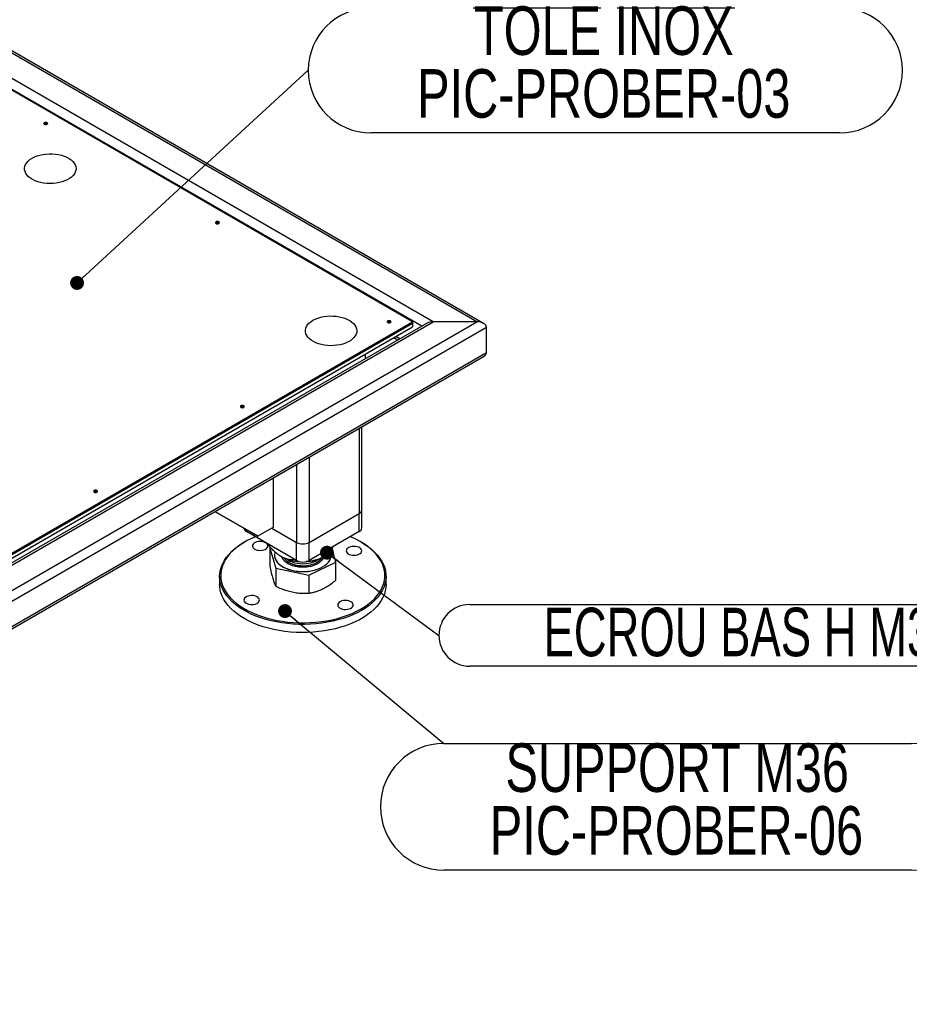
# Model space of a CAD drawing. Header units: millimetres. Extents: x 5 to 589, y 5 to 415.
# Tile 24 of 26: x 463 to 527, y 272 to 343. Entities that reach past the tile are written whole.
import ezdxf

# ---------------------------------------------------------------- set-up
doc = ezdxf.new("R2010")
doc.units = ezdxf.units.MM
doc.layers.add('NOTES', color=6, linetype='Continuous')
doc.layers.add('TRAIT-FORT', color=4, linetype='Continuous', lineweight=25)
doc.styles.add('SLDTEXTSTYLE0', font='TXT', dxfattribs={"width": 0.75})
doc.styles.add('SLDTEXTSTYLE3', font='TXT', dxfattribs={"width": 0.7})
doc.dimstyles.new('SLDDIMSTYLE1', dxfattribs={"dimtxt": 0.18, "dimasz": 1, "dimexe": 0, "dimexo": 0.0625, "dimgap": 0, "dimtad": 0, "dimtih": 1, "dimtoh": 1, "dimdec": 0, "dimrnd": 1e-09, "dimzin": 0, "dimdsep": 46, "dimtxsty": 'Standard', "dimblk1": 'DOT', "dimblk2": 'DOT', "dimsah": 1, "dimcen": 0.09, "dimadec": 0, "dimazin": 0, "dimtfac": 1, "dimtdec": 0, "dimtofl": 0, "dimtmove": 0, "dimatfit": 3, "dimldrblk": 'DOT', "dimfxl": 1, "dimfrac": 2, "dimtolj": 1, "dimtzin": 0, "dimarcsym": 0})

# ---------------------------------------------------------------- blocks, each defined once
blk = doc.blocks.new('SW_NOTE_3')
at = {"layer": 'NOTES', "color": 0}
for p, q in [((4.508, 4.508), (38.349, 4.508)), ((38.349, -4.508), (4.508, -4.508))]:
    blk.add_line(p, q, dxfattribs=at)
for centre, start, end in [((4.508, 0), 90, 270), ((38.349, 0), 270, 90)]:
    blk.add_arc(centre, 4.508, start, end, dxfattribs=at)
at = {"layer": 'NOTES', "color": 0, "char_height": 3.5, "attachment_point": 2, "style": 'SLDTEXTSTYLE0'}
for s, insert in [('TOLE INOX', (21.313, 4.61)), ('PIC-PROBER-03', (21.313, 0.084))]:
    blk.add_mtext(s, dxfattribs=dict(at, insert=insert))
blk = doc.blocks.new('_Dot')
at = {"color": 0, "linetype": 'ByBlock', "lineweight": -2}
blk.add_line((-0.5, 0), (-1, 0), dxfattribs=at)
at = {"color": 0, "linetype": 'ByBlock', "const_width": 0.5}
blk.add_lwpolyline([(-0.25, 0, 1), (0.25, 0, 1)], format="xyb", close=True, dxfattribs=at)
blk = doc.blocks.new('SW_NOTE_5')
at = {"layer": 'NOTES', "color": 0}
for p, q in [((2.225, 2.225), (42.974, 2.225)), ((42.974, -2.225), (2.225, -2.225))]:
    blk.add_line(p, q, dxfattribs=at)
for centre, start, end in [((2.225, 0), 90, 270), ((42.974, 0), 270, 90)]:
    blk.add_arc(centre, 2.225, start, end, dxfattribs=at)
at = {"layer": 'NOTES', "color": 0, "insert": (22.469, 1.994), "char_height": 3.5, "attachment_point": 2, "style": 'SLDTEXTSTYLE3'}
blk.add_mtext('ECROU BAS H M36', dxfattribs=at)
blk = doc.blocks.new('SW_NOTE_6')
at = {"layer": 'NOTES', "color": 0}
for p, q in [((0, 0), (33.724, 0)), ((33.724, -9.133), (0, -9.133))]:
    blk.add_line(p, q, dxfattribs=at)
for centre, start, end in [((0, -4.567), 90, 270), ((33.724, -4.567), 270, 90)]:
    blk.add_arc(centre, 4.567, start, end, dxfattribs=at)
at = {"layer": 'NOTES', "color": 0, "char_height": 3.5, "attachment_point": 2, "style": 'SLDTEXTSTYLE0'}
for s, insert in [('SUPPORT M36', (16.831, 0.006)), ('PIC-PROBER-06', (16.778, -4.52))]:
    blk.add_mtext(s, dxfattribs=dict(at, insert=insert))

msp = doc.modelspace()

# ---------------------------------------------------------------- linework, layer by layer
at = {"layer": 'TRAIT-FORT', "color": 4, "linetype": 'Continuous', "lineweight": 25}
for p, q in [((496.43158, 321.27423), (378.17591, 389.54178)), ((495.95162, 321.38901), (378.17591, 389.37948)), ((492.78378, 321.38901), (378.17591, 387.55072)), ((491.96433, 321.07825), (378.17591, 386.76691)), ((491.313, 321.38901), (378.17591, 386.70166)), ((464.74967, 335.64602), (464.73516, 335.63623)), ((477.13189, 328.49791), (477.11738, 328.48812)), ((415.51115, 274.95171), (495.95162, 321.38901)), ((415.51115, 276.78047), (492.78378, 321.38901)), ((415.51115, 277.62953), (491.313, 321.38901)), ((415.51115, 277.53155), (491.313, 321.29102)), ((492.30382, 321.27423), (415.51115, 276.94277)), ((415.51115, 277.27026), (491.313, 321.02973)), ((415.51115, 274.1679), (496.63044, 320.99707)), ((489.51412, 321.3498), (489.49961, 321.34002)), ((491.313, 321.38901), (491.313, 321.29102)), ((491.313, 321.29102), (491.313, 321.02973)), ((495.95162, 321.38901), (492.78378, 321.38901)), ((496.63044, 319.16802), (496.63044, 320.99707)), ((489.95588, 320.24629), (490.23952, 320.08254)), ((490.38015, 320.16373), (490.09651, 320.32747)), ((415.51115, 272.33885), (496.63044, 319.16802)), ((415.51115, 272.17648), (496.43158, 318.89085)), ((487.91888, 318.74287), (487.91888, 319.07035)), ((478.92772, 315.23841), (478.91321, 315.22862)), ((487.65379, 307.83443), (487.65379, 313.82354)), ((487.46634, 313.71533), (487.46634, 307.57318)), ((482.94085, 311.10282), (482.94085, 305.48318)), ((483.84595, 311.62532), (483.84595, 305.48318)), ((481.27208, 306.57718), (481.27208, 310.13946)), ((468.34132, 309.12701), (468.32681, 309.11722)), ((479.85787, 306.08734), (477.05581, 307.70546)), ((477.05586, 307.70548), (480.14071, 305.92406)), ((483.84595, 305.48318), (487.46634, 307.57318)), ((487.46634, 306.26671), (487.46634, 307.57318)), ((487.65379, 306.52797), (487.65379, 307.83443)), ((479.32047, 306.26671), (479.32047, 306.39767)), ((482.94085, 304.17671), (479.32047, 306.26671)), ((480.14071, 305.92406), (479.85787, 306.08734)), ((481.27208, 306.57718), (480.14071, 305.92406)), ((481.15893, 306.51186), (482.94085, 305.48318)), ((487.46634, 306.26671), (483.84595, 304.17671)), ((479.20665, 305.51467), (479.15007, 305.482)), ((480.93962, 305.332), (480.93962, 305.25049)), ((482.94085, 304.17671), (482.94085, 305.48318)), ((483.84595, 304.17671), (483.84595, 305.48318)), ((487.63673, 305.482), (487.58015, 305.51467)), ((481.07912, 305.09487), (481.00902, 305.06114)), ((481.00902, 305.06114), (481.44223, 303.61611)), ((481.00902, 305.06114), (481.00902, 303.76488)), ((481.349, 304.56827), (481.349, 304.5552)), ((484.94929, 304.45424), (485.18983, 304.59315)), ((485.18969, 304.95244), (485.18969, 304.59307)), ((485.4378, 304.5552), (485.4378, 304.56827)), ((485.77778, 304.04927), (485.49815, 304.98204)), ((485.51844, 305.02344), (485.58397, 305.18005)), ((482.73591, 304.29502), (482.73591, 304.21351)), ((483.00033, 304.15317), (482.73591, 304.21351)), ((483.8266, 303.11018), (485.77778, 304.04927)), ((485.77778, 302.75301), (485.77778, 304.04927)), ((481.44223, 303.61611), (483.8266, 303.11018)), ((481.44223, 303.61611), (481.44223, 302.31985)), ((477.3934, 303.03317), (477.3934, 302.44526)), ((483.8266, 303.11018), (483.8266, 301.81391)), ((489.3934, 302.44526), (489.3934, 303.03317))]:
    msp.add_line(p, q, dxfattribs=at)
at = {"layer": 'TRAIT-FORT', "color": 4, "linetype": 'Continuous', "lineweight": 25, "flags": 128}
for points in [[(464.74967, 335.744), (464.71845, 335.71703), (464.70749, 335.68522), (464.71845, 335.65341), (464.74967, 335.62644), (464.79638, 335.60842), (464.85149, 335.60209), (464.9066, 335.60842), (464.95331, 335.62644), (464.98453, 335.65341), (464.99549, 335.68522), (464.98453, 335.71703), (464.95331, 335.744), (464.9066, 335.76202), (464.85149, 335.76835), (464.79638, 335.76202), (464.74967, 335.744)], [(463.86594, 333.18447), (464.03717, 333.27183), (464.22569, 333.34639), (464.42866, 333.407), (464.64299, 333.45275), (464.86543, 333.48296), (465.09262, 333.49715), (465.3211, 333.49512), (465.54743, 333.47689), (465.76815, 333.44275), (465.97994, 333.39321), (466.17958, 333.32901), (466.36403, 333.25115), (466.53052, 333.16078), (466.6765, 333.05929), (466.79978, 332.94822), (466.89847, 332.82924), (466.97109, 332.70416), (467.01654, 332.57487), (467.03411, 332.44335), (467.02356, 332.31157), (466.98503, 332.18154), (466.91912, 332.05523), (466.82682, 331.93455), (466.70953, 331.82133), (466.56903, 331.7173), (466.40744, 331.62402), (466.22723, 331.54291), (466.03111, 331.4752), (465.82207, 331.42191), (465.60327, 331.38386), (465.37802, 331.36162), (465.14975, 331.35553), (464.92192, 331.36567), (464.69797, 331.39191), (464.4813, 331.43383), (464.2752, 331.49081), (464.08279, 331.56197), (463.90698, 331.64625), (463.75045, 331.74236), (463.61556, 331.84884), (463.50437, 331.96409), (463.41855, 332.08635), (463.3594, 332.21377), (463.32783, 332.34443), (463.32432, 332.47633), (463.3489, 332.60748), (463.40122, 332.7359), (463.48048, 332.85963), (463.58547, 332.97679), (463.71461, 333.08563), (463.86594, 333.18447)], [(477.13189, 328.5959), (477.10068, 328.56893), (477.08972, 328.53711), (477.10068, 328.5053), (477.13189, 328.47833), (477.17861, 328.46031), (477.23372, 328.45399), (477.28882, 328.46031), (477.33554, 328.47833), (477.36675, 328.5053), (477.37772, 328.53711), (477.36675, 328.56893), (477.33554, 328.5959), (477.28882, 328.61392), (477.23372, 328.62024), (477.17861, 328.61392), (477.13189, 328.5959)], [(484.11748, 321.49351), (484.28871, 321.58087), (484.47723, 321.65542), (484.68019, 321.71603), (484.89452, 321.76179), (485.11697, 321.79199), (485.34416, 321.80618), (485.57264, 321.80415), (485.79897, 321.78593), (486.01969, 321.75178), (486.23148, 321.70224), (486.43111, 321.63805), (486.61557, 321.56018), (486.78205, 321.46982), (486.92804, 321.36833), (487.05132, 321.25725), (487.15001, 321.13827), (487.22263, 321.01319), (487.26807, 320.88391), (487.28565, 320.75238), (487.2751, 320.6206), (487.23657, 320.49057), (487.17066, 320.36426), (487.07836, 320.24358), (486.96107, 320.13037), (486.82056, 320.02633), (486.65898, 319.93305), (486.47877, 319.85194), (486.28265, 319.78423), (486.07361, 319.73095), (485.8548, 319.6929), (485.62956, 319.67065), (485.40129, 319.66456), (485.17345, 319.67471), (484.9495, 319.70094), (484.73284, 319.74287), (484.52673, 319.79984), (484.33432, 319.87101), (484.15852, 319.95528), (484.00199, 320.05139), (483.8671, 320.15788), (483.75591, 320.27312), (483.67009, 320.39539), (483.61094, 320.52281), (483.57937, 320.65346), (483.57585, 320.78536), (483.60044, 320.91652), (483.65276, 321.04493), (483.73201, 321.16866), (483.83701, 321.28583), (483.96615, 321.39466), (484.11748, 321.49351)], [(489.51412, 321.44779), (489.4829, 321.42082), (489.47194, 321.38901), (489.4829, 321.3572), (489.51412, 321.33023), (489.56083, 321.31221), (489.61594, 321.30588), (489.67105, 321.31221), (489.71776, 321.33023), (489.74898, 321.3572), (489.75994, 321.38901), (489.74898, 321.42082), (489.71776, 321.44779), (489.67105, 321.46581), (489.61594, 321.47214), (489.56083, 321.46581), (489.51412, 321.44779)], [(478.92772, 315.33639), (478.8965, 315.30942), (478.88554, 315.27761), (478.8965, 315.2458), (478.92772, 315.21883), (478.97444, 315.20081), (479.02954, 315.19448), (479.08465, 315.20081), (479.13137, 315.21883), (479.16258, 315.2458), (479.17354, 315.27761), (479.16258, 315.30942), (479.13137, 315.33639), (479.08465, 315.35441), (479.02954, 315.36074), (478.97444, 315.35441), (478.92772, 315.33639)], [(468.34132, 309.22499), (468.31011, 309.19802), (468.29914, 309.16621), (468.31011, 309.1344), (468.34132, 309.10743), (468.38804, 309.08941), (468.44314, 309.08308), (468.49825, 309.08941), (468.54497, 309.10743), (468.57618, 309.1344), (468.58714, 309.16621), (468.57618, 309.19802), (468.54497, 309.22499), (468.49825, 309.24301), (468.44314, 309.24934), (468.38804, 309.24301), (468.34132, 309.22499)], [(478.78495, 300.81514), (478.53085, 301.00397), (478.29993, 301.20247), (478.09328, 301.40969), (477.91189, 301.62465), (477.75662, 301.84633), (477.62821, 302.07365), (477.52728, 302.30556), (477.4543, 302.54092), (477.40962, 302.77864), (477.39346, 303.01756), (477.40589, 303.25657), (477.44686, 303.4945), (477.51616, 303.73024), (477.61347, 303.96266), (477.73832, 304.19064), (477.89013, 304.41311), (478.06816, 304.62901), (478.27156, 304.8373), (478.49938, 305.03699), (478.75051, 305.22714), (479.02377, 305.40682), (479.15007, 305.482)], [(479.97516, 305.88877), (479.68153, 305.76081), (479.3722, 305.60663), (479.08203, 305.4405), (478.81242, 305.26321), (478.56463, 305.0756), (478.33985, 304.87857), (478.13916, 304.67305), (477.9635, 304.46004), (477.81373, 304.24053), (477.69054, 304.01559), (477.59452, 303.78627), (477.52615, 303.55367), (477.48573, 303.31891), (477.47346, 303.0831), (477.48941, 302.84735), (477.53349, 302.61281), (477.60549, 302.38058), (477.70508, 302.15177), (477.83178, 301.92747), (477.98498, 301.70876), (478.16395, 301.49666), (478.36784, 301.2922), (478.59569, 301.09635), (478.84639, 300.91004)], [(487.63673, 305.482), (487.86649, 305.3417), (488.13173, 305.15805), (488.37438, 304.96427), (488.59329, 304.76129), (488.78743, 304.55007), (488.95586, 304.33162), (489.09778, 304.10699), (489.21252, 303.87724), (489.29953, 303.64347), (489.3584, 303.40678), (489.38883, 303.16832), (489.3907, 302.92921), (489.36398, 302.6906), (489.30882, 302.45362), (489.22546, 302.21941), (489.11431, 301.98907), (488.9759, 301.76371), (488.81089, 301.54439), (488.62006, 301.33217), (488.40432, 301.12806), (488.1647, 300.93303), (487.90235, 300.748), (487.6185, 300.57386), (487.31453, 300.41145), (486.99187, 300.26152), (486.65205, 300.12481), (486.29671, 300.00196), (485.92754, 299.89355), (485.54629, 299.8001), (485.15477, 299.72206), (484.75487, 299.65979), (484.34848, 299.61361), (483.93753, 299.58372), (483.52399, 299.57026), (483.10983, 299.57331), (482.69703, 299.59285), (482.28754, 299.62879), (481.88332, 299.68094), (481.48629, 299.74907), (481.09836, 299.83285), (480.72136, 299.93188), (480.35709, 300.0457), (480.0073, 300.17374), (479.67364, 300.31542), (479.3577, 300.47004), (479.061, 300.63688), (478.78495, 300.81514), (478.78495, 300.81514)], [(478.84639, 300.91004), (479.11877, 300.73416), (479.41151, 300.56954), (479.72323, 300.41698), (480.05244, 300.27719), (480.39758, 300.15085), (480.75698, 300.03856), (481.12896, 299.94085), (481.51172, 299.85818), (481.90345, 299.79096), (482.30228, 299.7395), (482.70631, 299.70405), (483.11361, 299.68477), (483.52225, 299.68176), (483.93028, 299.69503), (484.33574, 299.72453), (484.73672, 299.7701), (485.13129, 299.83153), (485.51758, 299.90853), (485.89375, 300.00073), (486.258, 300.10769), (486.60861, 300.22891), (486.94389, 300.3638), (487.26225, 300.51173), (487.56217, 300.67198), (487.84223, 300.84379), (488.10108, 301.02635), (488.33751, 301.21879), (488.55037, 301.42018), (488.73866, 301.62957), (488.90147, 301.84596), (489.03804, 302.06831), (489.1477, 302.29558), (489.22995, 302.52668), (489.28438, 302.76049), (489.31073, 302.99592), (489.30889, 303.23184), (489.27886, 303.46713), (489.22078, 303.70065), (489.13494, 303.93131), (489.02173, 304.158), (488.88169, 304.37963), (488.71551, 304.59517), (488.52396, 304.80357), (488.30797, 305.00385), (488.06855, 305.19504), (487.80685, 305.37625), (487.52412, 305.5466), (487.22171, 305.70528), (486.90105, 305.85154), (486.81165, 305.88877)], [(480.67828, 304.97851), (480.765, 305.0308), (480.82939, 305.09292), (480.86822, 305.16176), (480.87955, 305.23385), (480.8628, 305.3056), (480.81881, 305.37339), (480.7498, 305.43383), (480.65922, 305.4839), (480.55161, 305.52107), (480.43238, 305.54348), (480.30749, 305.55002), (480.18321, 305.54035), (480.06578, 305.51496), (479.96108, 305.47512), (479.87436, 305.42283), (479.80997, 305.36071), (479.77114, 305.29188), (479.75981, 305.21978), (479.77656, 305.14804), (479.82054, 305.08024), (479.88956, 305.0198), (479.98014, 304.96974), (480.08774, 304.93257), (480.20698, 304.91015), (480.33187, 304.90361), (480.45614, 304.91328), (480.57358, 304.93867), (480.67828, 304.97851)], [(481.38283, 304.78209), (481.37039, 304.73853), (481.3497, 304.59921), (481.35771, 304.45945), (481.39429, 304.32122), (481.45894, 304.18646), (481.55074, 304.05706), (481.66841, 303.93484), (481.81029, 303.8215), (481.9744, 303.71865), (482.15842, 303.62773), (482.35979, 303.55001), (482.57566, 303.48659), (482.80301, 303.43834), (483.03865, 303.40596), (483.27927, 303.3899), (483.52149, 303.39038), (483.76192, 303.40739), (483.99717, 303.4407), (484.22394, 303.48984), (484.43906, 303.55412), (484.63949, 303.63263), (484.82244, 303.72428), (484.98532, 303.82777), (485.12586, 303.94166), (485.24208, 304.06435), (485.33234, 304.19411), (485.39539, 304.32912), (485.43033, 304.46749), (485.43668, 304.60728), (485.41435, 304.74651), (485.40087, 304.7916)], [(486.65004, 304.6659), (486.74062, 304.61584), (486.84823, 304.57867), (486.96747, 304.55625), (487.09235, 304.54971), (487.21663, 304.55938), (487.33406, 304.58477), (487.43877, 304.62461), (487.52549, 304.6769), (487.58988, 304.73902), (487.62871, 304.80786), (487.64003, 304.87995), (487.62328, 304.9517), (487.5793, 305.01949), (487.51029, 305.07993), (487.41971, 305.13), (487.3121, 305.16717), (487.19286, 305.18958), (487.06798, 305.19612), (486.9437, 305.18645), (486.82627, 305.16106), (486.72156, 305.12122), (486.63484, 305.06893), (486.57045, 305.00681), (486.53162, 304.93798), (486.5203, 304.86588), (486.53705, 304.79414), (486.58103, 304.72634), (486.65004, 304.6659)], [(481.349, 304.5552), (481.35771, 304.44639), (481.39429, 304.30816), (481.45894, 304.1734), (481.55074, 304.044), (481.66841, 303.92177), (481.81029, 303.80844), (481.9744, 303.70559), (482.15842, 303.61467), (482.35979, 303.53695), (482.57566, 303.47352), (482.80301, 303.42528), (483.03865, 303.3929), (483.27927, 303.37684), (483.52149, 303.37731), (483.76192, 303.39433), (483.99717, 303.42764), (484.22394, 303.47677), (484.43906, 303.54105), (484.63949, 303.61956), (484.82244, 303.71121), (484.98532, 303.81471), (485.12586, 303.9286), (485.24208, 304.05128), (485.33234, 304.18104), (485.39539, 304.31606), (485.43033, 304.45443), (485.4378, 304.5552)], [(482.03894, 304.35135), (482.11982, 304.24565), (482.22574, 304.1471), (482.35439, 304.05802), (482.50326, 303.98015), (482.66946, 303.91499), (482.84974, 303.86382), (483.04061, 303.82763), (483.23835, 303.80713), (483.4391, 303.80272), (483.63896, 303.81447), (483.83405, 303.84217), (484.02055, 303.88528), (484.19486, 303.94295), (484.35356, 304.01406), (484.49357, 304.09723), (484.61217, 304.19084), (484.70705, 304.29307), (484.74786, 304.35135)], [(482.25645, 304.26486), (482.32023, 304.22073), (482.4643, 304.1399), (482.62646, 304.07144), (482.80354, 304.01666), (482.9921, 303.97665), (483.18848, 303.95218), (483.38884, 303.94373), (483.58929, 303.95145), (483.78593, 303.9752), (483.97493, 304.01452), (484.15261, 304.06865), (484.31552, 304.13652), (484.46047, 304.21682), (484.53035, 304.26486)], [(483.5961, 304.08752), (483.71225, 304.09552), (483.9628, 304.12539)], [(489.3934, 302.44526), (489.38091, 302.22187), (489.33995, 301.98393), (489.27064, 301.74819), (489.17333, 301.51578), (489.04848, 301.28779), (488.89668, 301.06532), (488.71865, 300.84942), (488.51524, 300.64113), (488.28743, 300.44144), (488.03629, 300.2513), (487.76303, 300.07161), (487.46894, 299.90323), (487.15544, 299.74697), (486.824, 299.60356), (486.47622, 299.4737), (486.11375, 299.358), (485.73831, 299.25701), (485.3517, 299.17122), (484.95575, 299.10102), (484.55236, 299.04677), (484.14345, 299.00871), (483.73096, 298.98702), (483.31687, 298.98182), (482.90314, 298.99312), (482.49174, 299.02087), (482.08465, 299.06494), (481.68378, 299.12512), (481.29107, 299.20112), (480.90838, 299.29258), (480.53752, 299.39907), (480.18028, 299.52007), (479.83835, 299.65501), (479.51336, 299.80325), (479.20686, 299.96408), (478.92031, 300.13673), (478.65508, 300.32038), (478.41242, 300.51416), (478.19351, 300.71714), (477.99937, 300.92836), (477.83094, 301.14681), (477.68902, 301.37144), (477.57428, 301.60119), (477.48727, 301.83497), (477.42841, 302.07165), (477.39797, 302.31011), (477.3934, 302.44526)], [(480.13676, 301.53109), (480.04618, 301.58115), (479.93857, 301.61832), (479.81934, 301.64074), (479.69445, 301.64728), (479.57017, 301.63761), (479.45274, 301.61222), (479.34804, 301.57238), (479.26132, 301.52008), (479.19693, 301.45796), (479.1581, 301.38913), (479.14677, 301.31703), (479.16352, 301.24529), (479.2075, 301.1775), (479.27652, 301.11706), (479.3671, 301.06699), (479.4747, 301.02982), (479.59394, 301.0074), (479.71883, 301.00087), (479.8431, 301.01054), (479.96054, 301.03593), (480.06524, 301.07577), (480.15196, 301.12806), (480.21635, 301.19018), (480.25518, 301.25901), (480.26651, 301.33111), (480.24976, 301.40285), (480.20577, 301.47064), (480.13676, 301.53109)], [(486.10852, 301.21847), (486.0218, 301.16618), (485.95741, 301.10406), (485.91858, 301.03523), (485.90726, 300.96313), (485.92401, 300.89139), (485.96799, 300.8236), (486.037, 300.76315), (486.12758, 300.71309), (486.23519, 300.67592), (486.35443, 300.6535), (486.47931, 300.64697), (486.60359, 300.65664), (486.72102, 300.68203), (486.82573, 300.72187), (486.91245, 300.77416), (486.97684, 300.83628), (487.01567, 300.90511), (487.02699, 300.97721), (487.01024, 301.04895), (486.96626, 301.11674), (486.89725, 301.17719), (486.80667, 301.22725), (486.69906, 301.26442), (486.57982, 301.28684), (486.45494, 301.29338), (486.33066, 301.28371), (486.21323, 301.25831), (486.10852, 301.21847)]]:
    msp.add_lwpolyline(points, dxfattribs=at)
at = {"layer": 'TRAIT-FORT', "color": 4, "linetype": 'Continuous', "lineweight": 25}
for centre, radius, start, end in [((464.85069, 335.46154), 0.21033, 56.1567794, 118.7048377), ((477.23291, 328.31343), 0.21033, 56.1567794, 118.7048377), ((489.61514, 321.16532), 0.21033, 56.1567794, 118.7048377), ((479.02874, 315.05393), 0.21033, 56.1567794, 118.7048377), ((468.44234, 308.94253), 0.21033, 56.1567794, 118.7048377), ((487.3335, 307.86637), 0.32188, 294.3746583, 354.3052007), ((479.45958, 306.5673), 0.33122, 190.8029626, 245.1658367), ((487.3335, 306.55991), 0.32188, 294.3746583, 354.3052007), ((483.3934, 306.35659), 0.98369, 242.6096722, 297.3903278), ((483.29643, 307.15764), 3.07194, 241.6514494, 268.0277358), ((483.3934, 305.05013), 0.98369, 242.6096722, 297.3903278), ((483.56922, 306.95008), 2.85198, 277.9323115, 298.9403115)]:
    msp.add_arc(centre, radius, start, end, dxfattribs=at)
for centre, start_param, end_param in [((492.78378, 320.99707), 1.57079633, 2.35611323), ((492.78378, 320.99707), 1.57079633, 2.35611323), ((495.95162, 320.99707), 0, 1.57079633), ((495.95162, 320.99707), 0, 1.57079633), ((495.95162, 319.16802), 5.49770588, 6.28318531), ((495.95162, 319.16802), 5.49770588, 6.28318531)]:
    msp.add_ellipse(centre, major_axis=(0.67882, 0), ratio=0.57738155, start_param=start_param, end_param=end_param, dxfattribs=at)
for points, knots in [([(481.83777, 304.4541), (481.82001, 304.46457), (481.72823, 304.51869), (481.59921, 304.60956), (481.45421, 304.72799), (481.30648, 304.85956), (481.16581, 305.00016), (481.03121, 305.1459), (480.97016, 305.21561), (480.93962, 305.25049)], [0, 0, 0, 0, 0.05678465, 0.29350115, 0.41329397, 0.53019995, 0.78271507, 0.89129055, 1, 1, 1, 1]), ([(485.18969, 304.59307), (485.10662, 304.54662), (484.94002, 304.45346), (484.67733, 304.33088), (484.40274, 304.22648), (484.18732, 304.1678), (484.03992, 304.13801), (483.98852, 304.1296), (483.9628, 304.12539)], [0, 0, 0, 0, 0.21551376, 0.43221979, 0.65444792, 0.87967529, 0.93979853, 1, 1, 1, 1]), ([(485.18969, 304.59307), (485.23473, 304.62475), (485.30293, 304.67273), (485.4006, 304.80317), (485.46511, 304.9122), (485.50467, 304.99471), (485.51844, 305.02344)], [0, 0, 0, 0, 0.43204565, 0.65434962, 0.87965385, 1, 1, 1, 1]), ([(482.73591, 304.21351), (482.63041, 304.21821), (482.43689, 304.22684), (482.13389, 304.30286), (481.93735, 304.40324), (481.83777, 304.4541)], [0, 0, 0, 0, 0.37158641, 0.68160143, 1, 1, 1, 1]), ([(482.86901, 303.74466), (482.78369, 303.7658), (482.60794, 303.80933), (482.3713, 303.91158), (482.16367, 304.0418), (482.00497, 304.19742), (481.92228, 304.33033), (481.90012, 304.40887), (481.89474, 304.4279)], [0, 0, 0, 0, 0.17302879, 0.35642194, 0.54743947, 0.74251067, 0.93758186, 1, 1, 1, 1]), ([(484.89339, 304.43405), (484.89287, 304.42951), (484.88629, 304.37163), (484.8245, 304.26406), (484.70679, 304.11526), (484.53131, 303.97806), (484.30523, 303.85854), (484.03598, 303.76615), (483.78821, 303.71722), (483.58437, 303.69619), (483.38431, 303.6877), (483.14043, 303.69631), (482.95771, 303.72886), (482.86901, 303.74466)], [0, 0, 0, 0, 0.008784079, 0.112208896, 0.215633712, 0.325253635, 0.439430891, 0.556031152, 0.672631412, 0.729785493, 0.78695526, 0.896575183, 1, 1, 1, 1]), ([(483.9628, 304.12539), (483.85545, 304.10936), (483.74537, 304.09292), (483.63864, 304.09633), (483.63599, 304.09642)], [0, 0, 0, 0, 0.97519319, 1, 1, 1, 1]), ([(481.00902, 303.76488), (481.0442, 303.60396), (481.09724, 303.3613), (481.17008, 303.07402), (481.20707, 302.94609), (481.22563, 302.88192)], [0, 0, 0, 0, 0.49525132, 0.7468182, 1, 1, 1, 1]), ([(481.22563, 302.88192), (481.26192, 302.76894), (481.33531, 302.54047), (481.40633, 302.39392), (481.44223, 302.31985)], [0, 0, 0, 0, 0.49451073, 1, 1, 1, 1]), ([(484.80219, 302.12301), (484.91082, 302.17887), (485.07417, 302.26286), (485.28935, 302.39857), (485.50742, 302.54549), (485.66863, 302.66922), (485.77778, 302.75301)], [0, 0, 0, 0, 0.32889292, 0.49457801, 0.65777531, 1, 1, 1, 1]), ([(481.44223, 302.31985), (481.57075, 302.2624), (481.76378, 302.1761), (482.02565, 302.07859), (482.29345, 301.98826), (482.49712, 301.93938), (482.63442, 301.90643)], [0, 0, 0, 0, 0.3298121, 0.49538346, 0.65985346, 1, 1, 1, 1]), ([(482.63442, 301.90643), (482.76716, 301.88184), (482.96678, 301.84486), (483.22974, 301.8212), (483.49623, 301.80662), (483.69322, 301.81097), (483.8266, 301.81391)], [0, 0, 0, 0, 0.32889292, 0.49457801, 0.65777531, 1, 1, 1, 1]), ([(483.8266, 301.81391), (483.90535, 301.82888), (484.06311, 301.85886), (484.30524, 301.92498), (484.55197, 302.00917), (484.7186, 302.08498), (484.80219, 302.12301)], [0, 0, 0, 0, 0.24726861, 0.49536257, 0.74687401, 1, 1, 1, 1])]:
    msp.add_open_spline(points, degree=3, knots=knots, dxfattribs=at)

# ---------------------------------------------------------------- block references
at = {"layer": 'NOTES', "color": 211}
for name, p in [('SW_NOTE_3', (483.7822, 339.51991)), ('SW_NOTE_5', (493.20843, 298.778)), ('SW_NOTE_6', (493.55972, 290.98361))]:
    msp.add_blockref(name, p, dxfattribs=at)

# ---------------------------------------------------------------- leaders
for points in [[(467.1119, 324.18891), (483.7822, 339.51991)], [(485.13202, 304.7396), (493.20843, 298.778)], [(482.10636, 300.52989), (493.55972, 290.98361)]]:
    msp.add_leader(points, dimstyle='SLDDIMSTYLE1', dxfattribs=at)

doc.saveas('drawing.dxf')
